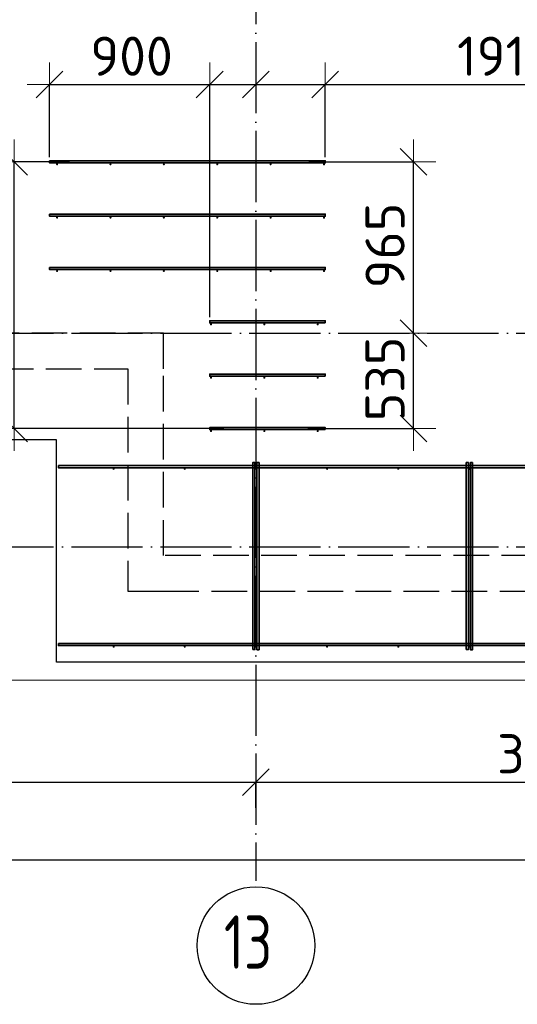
# Model space of a CAD drawing. Header units: millimetres. Extents: x 13527 to 139154, y -122592 to 61893.
# Tile 94 of 129: x 88412 to 91209, y 27427 to 32963. Entities that reach past the tile are written whole.
import ezdxf

# ---------------------------------------------------------------- set-up
doc = ezdxf.new("R2010")
doc.units = ezdxf.units.MM
doc.header["$PDMODE"] = 65
for name, pattern in [('______11', [500, 400, -50, 0, -50]), ('______2', [270, 200, -70]), ('______5', [1100, 800, -100, 100, -100])]:
    doc.linetypes.add(name, pattern=pattern)
for name, color, linetype, lineweight in [('Standard', 7, 'Continuous', 25), ('Арм.стержн. Доп. арматура', 180, 'Continuous', 35), ('Размерная линия_ общее', 7, 'Continuous', 13), ('Стена_ общее', 7, 'Continuous', 35), ('Фундамент_ общее', 7, 'Continuous', 35)]:
    doc.layers.add(name, color=color, linetype=linetype, lineweight=lineweight)
doc.layers.add('Арм.стержн. Фиксатор', color=7, linetype='Continuous', lineweight=35, true_color=0x501e0f)
doc.layers.add('Осевая линия_ общее', color=7, linetype='______5', lineweight=13, true_color=0xa0a0a0)
doc.styles.add('ISOCPEUR', font='ISOCPEUR')
doc.dimstyles.new('DIMSTYLE_16', dxfattribs={"dimtxt": 220, "dimasz": 250, "dimexe": 0, "dimexo": 0, "dimgap": 110, "dimtad": 2, "dimdec": 0, "dimrnd": 1, "dimzin": 12, "dimdsep": 46, "dimtxsty": 'ISOCPEUR', "dimblk1": 'ALL_ML_STRICH', "dimblk2": 'ALL_ML_STRICH', "dimsah": 1, "dimcen": 0, "dimclrd": 7, "dimclre": 256, "dimclrt": 7, "dimadec": 0, "dimazin": 0, "dimtfac": 1, "dimtdec": 0, "dimtix": 1, "dimtmove": 2, "dimatfit": 3, "dimfxl": 0, "dimtzin": 0, "dimlwd": 0, "dimlwe": -3, "dimarcsym": 0})
doc.dimstyles.new('DIMSTYLE_3', dxfattribs={"dimtxt": 220, "dimasz": 250, "dimexe": 0, "dimexo": 0, "dimgap": 110, "dimtad": 2, "dimdec": 0, "dimrnd": 5, "dimzin": 12, "dimdsep": 46, "dimtxsty": 'ISOCPEUR', "dimblk1": 'ALL_ML_STRICH', "dimblk2": 'ALL_ML_STRICH', "dimsah": 1, "dimcen": 0, "dimclrd": 7, "dimclre": 256, "dimclrt": 7, "dimadec": 0, "dimazin": 0, "dimtfac": 1, "dimtdec": 0, "dimtix": 1, "dimtmove": 2, "dimatfit": 3, "dimfxl": 0, "dimtvp": 1.2, "dimtzin": 0, "dimlwd": 0, "dimlwe": -3, "dimarcsym": 0})
doc.dimstyles.new('DIMSTYLE_5', dxfattribs={"dimtxt": 220, "dimasz": 250, "dimexe": 0, "dimexo": 0, "dimgap": 110, "dimtad": 2, "dimdec": 0, "dimrnd": 5, "dimzin": 12, "dimdsep": 46, "dimtxsty": 'ISOCPEUR', "dimblk1": 'ALL_ML_STRICH', "dimblk2": 'ALL_ML_STRICH', "dimsah": 1, "dimcen": 0, "dimclrd": 7, "dimclre": 256, "dimclrt": 7, "dimadec": 0, "dimazin": 0, "dimtfac": 1, "dimtdec": 0, "dimtix": 1, "dimtmove": 2, "dimatfit": 3, "dimfxl": 0, "dimtzin": 0, "dimlwd": 0, "dimlwe": -3, "dimarcsym": 0})

# ---------------------------------------------------------------- blocks, each defined once
blk = doc.blocks.new('СЛОЖНЫЙ_ОБЪЕКТ_0')
at = {"layer": 'Стена_ общее', "color": 9, "linetype": '______2', "lineweight": -3, "true_color": 0xc7c7c7, "transparency": 33554687}
for p, q in [((89220, 31200), (85920, 31200)), ((89220, 31000), (89220, 31200)), ((82620, 31000), (89020, 31000)), ((89020, 31000), (89020, 29750)), ((89220, 29950), (89220, 31000)), ((92940, 29950), (89220, 29950)), ((89020, 29750), (89220, 29750)), ((89220, 29750), (93140, 29750))]:
    blk.add_line(p, q, dxfattribs=at)
blk = doc.blocks.new('ALL_ML_STRICH')
at = {"color": 0, "linetype": 'ByBlock', "lineweight": -2}
for p, q in [((0, -0.5), (0, 0.5)), ((-0.3, -0.3), (0.3, 0.3)), ((-1, 0), (0.5, 0))]:
    blk.add_line(p, q, dxfattribs=at)
blk = doc.blocks.new('*D449')
at = {"layer": 'DEFPOINTS', "color": 7, "linetype": 'Continuous', "lineweight": 13, "transparency": 33554687}
for p in [(90396.2, 31200), (90012.5, 30664), (90625.6, 30664)]:
    blk.add_point(p, dxfattribs=at)
at = {"layer": 'Размерная линия_ общее', "color": 253, "linetype": 'Continuous', "lineweight": -2, "true_color": 0xa0a0a0, "transparency": 33554687}
for p, q in [((90625.6, 31200), (90625.6, 31200)), ((90032.5, 30664), (90625.6, 30664))]:
    blk.add_line(p, q, dxfattribs=at)
at = {"layer": 'Размерная линия_ общее', "color": 7, "linetype": 'Continuous', "lineweight": -2, "transparency": 33554687}
blk.add_line((90625.6, 30664), (90625.6, 31200), dxfattribs=at)
at = {"layer": 'Размерная линия_ общее', "color": 7, "linetype": 'Continuous', "lineweight": 13, "transparency": 33554687, "xscale": 250, "yscale": 250, "zscale": 250}
for p, rotation in [((90625.6, 31200), 90), ((90625.6, 30664), 270)]:
    blk.add_blockref('ALL_ML_STRICH', p, dxfattribs=dict(at, rotation=rotation))
at = {"layer": 'Размерная линия_ общее', "color": 7, "linetype": 'Continuous', "lineweight": 13, "transparency": 33554687, "insert": (90465.6, 30943), "char_height": 220, "width": 660, "attachment_point": 5, "rotation": 90, "style": 'ISOCPEUR'}
blk.add_mtext('\\A1;{535}', dxfattribs=at)
blk = doc.blocks.new('*D450')
at = {"layer": 'DEFPOINTS', "color": 7, "linetype": 'Continuous', "lineweight": 13, "transparency": 33554687}
for p in [(90016.7, 32164), (90396.2, 31200), (90625.6, 31200)]:
    blk.add_point(p, dxfattribs=at)
at = {"layer": 'Размерная линия_ общее', "color": 253, "linetype": 'Continuous', "lineweight": -2, "true_color": 0xa0a0a0, "transparency": 33554687}
for p, q in [((90036.7, 32164), (90625.6, 32164)), ((90625.6, 31200), (90625.6, 31200))]:
    blk.add_line(p, q, dxfattribs=at)
at = {"layer": 'Размерная линия_ общее', "color": 7, "linetype": 'Continuous', "lineweight": -2, "transparency": 33554687}
blk.add_line((90625.6, 31200), (90625.6, 32164), dxfattribs=at)
at = {"layer": 'Размерная линия_ общее', "color": 7, "linetype": 'Continuous', "lineweight": 13, "transparency": 33554687, "xscale": 250, "yscale": 250, "zscale": 250}
for p, rotation in [((90625.6, 32164), 90), ((90625.6, 31200), 270)]:
    blk.add_blockref('ALL_ML_STRICH', p, dxfattribs=dict(at, rotation=rotation))
at = {"layer": 'Размерная линия_ общее', "color": 7, "linetype": 'Continuous', "lineweight": 13, "transparency": 33554687, "insert": (90465.6, 31693), "char_height": 220, "width": 660, "attachment_point": 5, "rotation": 90, "style": 'ISOCPEUR'}
blk.add_mtext('\\A1;{965}', dxfattribs=at)
blk = doc.blocks.new('*D453')
at = {"layer": 'DEFPOINTS', "color": 7, "linetype": 'Continuous', "lineweight": 13, "transparency": 33554687}
for p in [(88711.3, 32164), (88380.8, 30664), (89578.8, 30664)]:
    blk.add_point(p, dxfattribs=at)
at = {"layer": 'Размерная линия_ общее', "color": 253, "linetype": 'Continuous', "lineweight": -2, "true_color": 0xa0a0a0, "transparency": 33554687}
for p, q in [((88691.3, 32164), (88380.8, 32164)), ((89558.8, 30664), (88380.8, 30664))]:
    blk.add_line(p, q, dxfattribs=at)
at = {"layer": 'Размерная линия_ общее', "color": 7, "linetype": 'Continuous', "lineweight": -2, "transparency": 33554687}
blk.add_line((88380.8, 30664), (88380.8, 32164), dxfattribs=at)
at = {"layer": 'Размерная линия_ общее', "color": 7, "linetype": 'Continuous', "lineweight": 13, "transparency": 33554687, "xscale": 250, "yscale": 250, "zscale": 250}
for p, rotation in [((88380.8, 32164), 90), ((88380.8, 30664), 270)]:
    blk.add_blockref('ALL_ML_STRICH', p, dxfattribs=dict(at, rotation=rotation))
at = {"layer": 'Размерная линия_ общее', "color": 7, "linetype": 'Continuous', "lineweight": 13, "transparency": 33554687, "insert": (88110.8, 31040), "char_height": 220, "width": 11, "attachment_point": 1, "rotation": 90, "line_spacing_factor": 0.60241, "style": 'ISOCPEUR'}
blk.add_mtext('5х300', dxfattribs=at)
blk = doc.blocks.new('*D474')
at = {"layer": 'DEFPOINTS', "color": 7, "linetype": 'Continuous', "lineweight": 13, "transparency": 33554687}
for p in [(88580, 32597.8), (88580, 32170), (89480, 31270)]:
    blk.add_point(p, dxfattribs=at)
at = {"layer": 'Размерная линия_ общее', "color": 253, "linetype": 'Continuous', "lineweight": -2, "true_color": 0xa0a0a0, "transparency": 33554687}
for p, q in [((88580, 32190), (88580, 32597.8)), ((89480, 31290), (89480, 32597.8))]:
    blk.add_line(p, q, dxfattribs=at)
at = {"layer": 'Размерная линия_ общее', "color": 7, "linetype": 'Continuous', "lineweight": -2, "transparency": 33554687}
blk.add_line((88580, 32597.8), (89480, 32597.8), dxfattribs=at)
at = {"layer": 'Размерная линия_ общее', "color": 7, "linetype": 'Continuous', "lineweight": 13, "transparency": 33554687, "xscale": 250, "yscale": 250, "zscale": 250, "rotation": 180}
blk.add_blockref('ALL_ML_STRICH', (88580, 32597.8), dxfattribs=at)
at = {"layer": 'Размерная линия_ общее', "color": 7, "linetype": 'Continuous', "lineweight": 13, "transparency": 33554687, "xscale": 250, "yscale": 250, "zscale": 250}
blk.add_blockref('ALL_ML_STRICH', (89480, 32597.8), dxfattribs=at)
at = {"layer": 'Размерная линия_ общее', "color": 7, "linetype": 'Continuous', "lineweight": 13, "transparency": 33554687, "insert": (89041, 32757.8), "char_height": 220, "width": 660, "attachment_point": 5, "style": 'ISOCPEUR'}
blk.add_mtext('\\A1;{900}', dxfattribs=at)
blk = doc.blocks.new('*D475')
at = {"layer": 'DEFPOINTS', "color": 7, "linetype": 'Continuous', "lineweight": 13, "transparency": 33554687}
for p in [(89740, 32611.5), (89480, 32597.8), (89480, 31270)]:
    blk.add_point(p, dxfattribs=at)
at = {"layer": 'Размерная линия_ общее', "color": 253, "linetype": 'Continuous', "lineweight": -2, "true_color": 0xa0a0a0, "transparency": 33554687}
for p, q in [((89480, 31290), (89480, 32597.8)), ((89740, 32597.8), (89740, 32597.8))]:
    blk.add_line(p, q, dxfattribs=at)
at = {"layer": 'Размерная линия_ общее', "color": 7, "linetype": 'Continuous', "lineweight": -2, "transparency": 33554687}
blk.add_line((89480, 32597.8), (89740, 32597.8), dxfattribs=at)
at = {"layer": 'Размерная линия_ общее', "color": 7, "linetype": 'Continuous', "lineweight": 13, "transparency": 33554687, "xscale": 250, "yscale": 250, "zscale": 250, "rotation": 180}
blk.add_blockref('ALL_ML_STRICH', (89480, 32597.8), dxfattribs=at)
at = {"layer": 'Размерная линия_ общее', "color": 7, "linetype": 'Continuous', "lineweight": 13, "transparency": 33554687, "xscale": 250, "yscale": 250, "zscale": 250}
blk.add_blockref('ALL_ML_STRICH', (89740, 32597.8), dxfattribs=at)
at = {"layer": 'Размерная линия_ общее', "color": 7, "linetype": 'Continuous', "lineweight": 13, "transparency": 33554687, "insert": (89267.8, 33124.6), "char_height": 220, "width": 660, "attachment_point": 5, "style": 'ISOCPEUR'}
blk.add_mtext('\\A1;{260}', dxfattribs=at)
blk = doc.blocks.new('*D476')
at = {"layer": 'DEFPOINTS', "color": 7, "linetype": 'Continuous', "lineweight": 13, "transparency": 33554687}
for p in [(89740, 32611.5), (89740, 32597.8), (90130, 32170)]:
    blk.add_point(p, dxfattribs=at)
at = {"layer": 'Размерная линия_ общее', "color": 253, "linetype": 'Continuous', "lineweight": -2, "true_color": 0xa0a0a0, "transparency": 33554687}
for p, q in [((89740, 32597.8), (89740, 32597.8)), ((90130, 32190), (90130, 32597.8))]:
    blk.add_line(p, q, dxfattribs=at)
at = {"layer": 'Размерная линия_ общее', "color": 7, "linetype": 'Continuous', "lineweight": -2, "transparency": 33554687}
blk.add_line((89740, 32597.8), (90130, 32597.8), dxfattribs=at)
at = {"layer": 'Размерная линия_ общее', "color": 7, "linetype": 'Continuous', "lineweight": 13, "transparency": 33554687, "xscale": 250, "yscale": 250, "zscale": 250, "rotation": 180}
blk.add_blockref('ALL_ML_STRICH', (89740, 32597.8), dxfattribs=at)
at = {"layer": 'Размерная линия_ общее', "color": 7, "linetype": 'Continuous', "lineweight": 13, "transparency": 33554687, "xscale": 250, "yscale": 250, "zscale": 250}
blk.add_blockref('ALL_ML_STRICH', (90130, 32597.8), dxfattribs=at)
at = {"layer": 'Размерная линия_ общее', "color": 7, "linetype": 'Continuous', "lineweight": 13, "transparency": 33554687, "insert": (90236.4, 33132.7), "char_height": 220, "width": 660, "attachment_point": 5, "style": 'ISOCPEUR'}
blk.add_mtext('\\A1;{390}', dxfattribs=at)
blk = doc.blocks.new('*D477')
at = {"layer": 'DEFPOINTS', "color": 7, "linetype": 'Continuous', "lineweight": 13, "transparency": 33554687}
for p in [(90130, 32597.8), (90130, 32170), (92043.6, 32205.8)]:
    blk.add_point(p, dxfattribs=at)
at = {"layer": 'Размерная линия_ общее', "color": 253, "linetype": 'Continuous', "lineweight": -2, "true_color": 0xa0a0a0, "transparency": 33554687}
for p, q in [((90130, 32190), (90130, 32597.8)), ((92043.6, 32225.8), (92043.6, 32597.8))]:
    blk.add_line(p, q, dxfattribs=at)
at = {"layer": 'Размерная линия_ общее', "color": 7, "linetype": 'Continuous', "lineweight": -2, "transparency": 33554687}
blk.add_line((90130, 32597.8), (92043.6, 32597.8), dxfattribs=at)
at = {"layer": 'Размерная линия_ общее', "color": 7, "linetype": 'Continuous', "lineweight": 13, "transparency": 33554687, "xscale": 250, "yscale": 250, "zscale": 250, "rotation": 180}
blk.add_blockref('ALL_ML_STRICH', (90130, 32597.8), dxfattribs=at)
at = {"layer": 'Размерная линия_ общее', "color": 7, "linetype": 'Continuous', "lineweight": 13, "transparency": 33554687, "xscale": 250, "yscale": 250, "zscale": 250}
blk.add_blockref('ALL_ML_STRICH', (92043.6, 32597.8), dxfattribs=at)
at = {"layer": 'Размерная линия_ общее', "color": 7, "linetype": 'Continuous', "lineweight": 13, "transparency": 33554687, "insert": (91141.8, 32757.8), "char_height": 220, "width": 880, "attachment_point": 5, "style": 'ISOCPEUR'}
blk.add_mtext('\\A1;{1915}', dxfattribs=at)
blk = doc.blocks.new('*D567')
at = {"layer": 'DEFPOINTS', "color": 7, "linetype": 'Continuous', "lineweight": 13, "transparency": 33554687}
for p in [(85820, 28675.7), (85820, 28512.1), (89740, 28512.1)]:
    blk.add_point(p, dxfattribs=at)
at = {"layer": 'Размерная линия_ общее', "color": 253, "linetype": 'Continuous', "lineweight": -2, "true_color": 0xa0a0a0, "transparency": 33554687}
for p, q in [((85820, 28532.1), (85820, 28675.7)), ((89740, 28532.1), (89740, 28675.7))]:
    blk.add_line(p, q, dxfattribs=at)
at = {"layer": 'Размерная линия_ общее', "color": 7, "linetype": 'Continuous', "lineweight": -2, "transparency": 33554687}
blk.add_line((85820, 28675.7), (89740, 28675.7), dxfattribs=at)
at = {"layer": 'Размерная линия_ общее', "color": 7, "linetype": 'Continuous', "lineweight": 13, "transparency": 33554687, "xscale": 250, "yscale": 250, "zscale": 250, "rotation": 180}
blk.add_blockref('ALL_ML_STRICH', (85820, 28675.7), dxfattribs=at)
at = {"layer": 'Размерная линия_ общее', "color": 7, "linetype": 'Continuous', "lineweight": 13, "transparency": 33554687, "xscale": 250, "yscale": 250, "zscale": 250}
blk.add_blockref('ALL_ML_STRICH', (89740, 28675.7), dxfattribs=at)
at = {"layer": 'Размерная линия_ общее', "color": 7, "linetype": 'Continuous', "lineweight": 13, "transparency": 33554687, "insert": (87791, 28835.7), "char_height": 220, "width": 880, "attachment_point": 5, "style": 'ISOCPEUR'}
blk.add_mtext('\\A1;{3920}', dxfattribs=at)
blk = doc.blocks.new('*D568')
at = {"layer": 'DEFPOINTS', "color": 7, "linetype": 'Continuous', "lineweight": 13, "transparency": 33554687}
for p in [(89740, 28675.7), (89740, 28512.1), (93040, 28512.1)]:
    blk.add_point(p, dxfattribs=at)
at = {"layer": 'Размерная линия_ общее', "color": 253, "linetype": 'Continuous', "lineweight": -2, "true_color": 0xa0a0a0, "transparency": 33554687}
for p, q in [((89740, 28532.1), (89740, 28675.7)), ((93040, 28532.1), (93040, 28675.7))]:
    blk.add_line(p, q, dxfattribs=at)
at = {"layer": 'Размерная линия_ общее', "color": 7, "linetype": 'Continuous', "lineweight": -2, "transparency": 33554687}
blk.add_line((89740, 28675.7), (93040, 28675.7), dxfattribs=at)
at = {"layer": 'Размерная линия_ общее', "color": 7, "linetype": 'Continuous', "lineweight": 13, "transparency": 33554687, "xscale": 250, "yscale": 250, "zscale": 250, "rotation": 180}
blk.add_blockref('ALL_ML_STRICH', (89740, 28675.7), dxfattribs=at)
at = {"layer": 'Размерная линия_ общее', "color": 7, "linetype": 'Continuous', "lineweight": 13, "transparency": 33554687, "xscale": 250, "yscale": 250, "zscale": 250}
blk.add_blockref('ALL_ML_STRICH', (93040, 28675.7), dxfattribs=at)
at = {"layer": 'Размерная линия_ общее', "color": 7, "linetype": 'Continuous', "lineweight": 13, "transparency": 33554687, "insert": (91401, 28835.7), "char_height": 220, "width": 880, "attachment_point": 5, "style": 'ISOCPEUR'}
blk.add_mtext('\\A1;{3300}', dxfattribs=at)
blk = doc.blocks.new('*D576')
at = {"layer": 'DEFPOINTS', "color": 7, "linetype": 'Continuous', "lineweight": 13, "transparency": 33554687}
for p in [(75300, 28239.6), (75300, 28122.1), (117380, 28122.1)]:
    blk.add_point(p, dxfattribs=at)
at = {"layer": 'Размерная линия_ общее', "color": 253, "linetype": 'Continuous', "lineweight": -2, "true_color": 0xa0a0a0, "transparency": 33554687}
for p, q in [((75300, 28222.1), (75300, 28239.6)), ((117380, 28222.1), (117380, 28239.6))]:
    blk.add_line(p, q, dxfattribs=at)
at = {"layer": 'Размерная линия_ общее', "color": 7, "linetype": 'Continuous', "lineweight": -2, "transparency": 33554687}
blk.add_line((75300, 28239.6), (117380, 28239.6), dxfattribs=at)
at = {"layer": 'Размерная линия_ общее', "color": 7, "linetype": 'Continuous', "lineweight": 13, "transparency": 33554687, "xscale": 250, "yscale": 250, "zscale": 250, "rotation": 180}
blk.add_blockref('ALL_ML_STRICH', (75300, 28239.6), dxfattribs=at)
at = {"layer": 'Размерная линия_ общее', "color": 7, "linetype": 'Continuous', "lineweight": 13, "transparency": 33554687, "xscale": 250, "yscale": 250, "zscale": 250}
blk.add_blockref('ALL_ML_STRICH', (117380, 28239.6), dxfattribs=at)
at = {"layer": 'Размерная линия_ общее', "color": 7, "linetype": 'Continuous', "lineweight": 13, "transparency": 33554687, "insert": (96340, 28399.6), "char_height": 220, "width": 1100, "attachment_point": 5, "style": 'ISOCPEUR'}
blk.add_mtext('\\A1;{42080}', dxfattribs=at)

msp = doc.modelspace()

# ---------------------------------------------------------------- hatches: boundary and pattern name
at = {"layer": 'Арм.стержн. Доп. арматура', "linetype": 'Continuous', "lineweight": 35, "transparency": 33554687}
for points in [[(88628.5, 32150), (88628, 32152.3), (88626.7, 32154.2), (88624.8, 32155.5), (88622.5, 32156), (88620.2, 32155.5), (88618.3, 32154.2), (88617, 32152.3), (88616.5, 32150), (88617, 32147.7), (88618.3, 32145.8), (88620.2, 32144.5), (88622.5, 32144), (88624.8, 32144.5), (88626.7, 32145.8), (88628, 32147.7)], [(88928.5, 32150), (88928, 32152.3), (88926.7, 32154.2), (88924.8, 32155.5), (88922.5, 32156), (88920.2, 32155.5), (88918.3, 32154.2), (88917, 32152.3), (88916.5, 32150), (88917, 32147.7), (88918.3, 32145.8), (88920.2, 32144.5), (88922.5, 32144), (88924.8, 32144.5), (88926.7, 32145.8), (88928, 32147.7)], [(89228.5, 32150), (89228, 32152.3), (89226.7, 32154.2), (89224.8, 32155.5), (89222.5, 32156), (89220.2, 32155.5), (89218.3, 32154.2), (89217, 32152.3), (89216.5, 32150), (89217, 32147.7), (89218.3, 32145.8), (89220.2, 32144.5), (89222.5, 32144), (89224.8, 32144.5), (89226.7, 32145.8), (89228, 32147.7)], [(89528.5, 32150), (89528, 32152.3), (89526.7, 32154.2), (89524.8, 32155.5), (89522.5, 32156), (89520.2, 32155.5), (89518.3, 32154.2), (89517, 32152.3), (89516.5, 32150), (89517, 32147.7), (89518.3, 32145.8), (89520.2, 32144.5), (89522.5, 32144), (89524.8, 32144.5), (89526.7, 32145.8), (89528, 32147.7)], [(89828.5, 32150), (89828, 32152.3), (89826.7, 32154.2), (89824.8, 32155.5), (89822.5, 32156), (89820.2, 32155.5), (89818.3, 32154.2), (89817, 32152.3), (89816.5, 32150), (89817, 32147.7), (89818.3, 32145.8), (89820.2, 32144.5), (89822.5, 32144), (89824.8, 32144.5), (89826.7, 32145.8), (89828, 32147.7)], [(90128.5, 32150), (90128, 32152.3), (90126.7, 32154.2), (90124.8, 32155.5), (90122.5, 32156), (90120.2, 32155.5), (90118.3, 32154.2), (90117, 32152.3), (90116.5, 32150), (90117, 32147.7), (90118.3, 32145.8), (90120.2, 32144.5), (90122.5, 32144), (90124.8, 32144.5), (90126.7, 32145.8), (90128, 32147.7)], [(88628.5, 31850), (88628, 31852.3), (88626.7, 31854.2), (88624.8, 31855.5), (88622.5, 31856), (88620.2, 31855.5), (88618.3, 31854.2), (88617, 31852.3), (88616.5, 31850), (88617, 31847.7), (88618.3, 31845.8), (88620.2, 31844.5), (88622.5, 31844), (88624.8, 31844.5), (88626.7, 31845.8), (88628, 31847.7)], [(88928.5, 31850), (88928, 31852.3), (88926.7, 31854.2), (88924.8, 31855.5), (88922.5, 31856), (88920.2, 31855.5), (88918.3, 31854.2), (88917, 31852.3), (88916.5, 31850), (88917, 31847.7), (88918.3, 31845.8), (88920.2, 31844.5), (88922.5, 31844), (88924.8, 31844.5), (88926.7, 31845.8), (88928, 31847.7)], [(89228.5, 31850), (89228, 31852.3), (89226.7, 31854.2), (89224.8, 31855.5), (89222.5, 31856), (89220.2, 31855.5), (89218.3, 31854.2), (89217, 31852.3), (89216.5, 31850), (89217, 31847.7), (89218.3, 31845.8), (89220.2, 31844.5), (89222.5, 31844), (89224.8, 31844.5), (89226.7, 31845.8), (89228, 31847.7)], [(89528.5, 31850), (89528, 31852.3), (89526.7, 31854.2), (89524.8, 31855.5), (89522.5, 31856), (89520.2, 31855.5), (89518.3, 31854.2), (89517, 31852.3), (89516.5, 31850), (89517, 31847.7), (89518.3, 31845.8), (89520.2, 31844.5), (89522.5, 31844), (89524.8, 31844.5), (89526.7, 31845.8), (89528, 31847.7)], [(89828.5, 31850), (89828, 31852.3), (89826.7, 31854.2), (89824.8, 31855.5), (89822.5, 31856), (89820.2, 31855.5), (89818.3, 31854.2), (89817, 31852.3), (89816.5, 31850), (89817, 31847.7), (89818.3, 31845.8), (89820.2, 31844.5), (89822.5, 31844), (89824.8, 31844.5), (89826.7, 31845.8), (89828, 31847.7)], [(90128.5, 31850), (90128, 31852.3), (90126.7, 31854.2), (90124.8, 31855.5), (90122.5, 31856), (90120.2, 31855.5), (90118.3, 31854.2), (90117, 31852.3), (90116.5, 31850), (90117, 31847.7), (90118.3, 31845.8), (90120.2, 31844.5), (90122.5, 31844), (90124.8, 31844.5), (90126.7, 31845.8), (90128, 31847.7)], [(88628.5, 31550), (88628, 31552.3), (88626.7, 31554.2), (88624.8, 31555.5), (88622.5, 31556), (88620.2, 31555.5), (88618.3, 31554.2), (88617, 31552.3), (88616.5, 31550), (88617, 31547.7), (88618.3, 31545.8), (88620.2, 31544.5), (88622.5, 31544), (88624.8, 31544.5), (88626.7, 31545.8), (88628, 31547.7)], [(88928.5, 31550), (88928, 31552.3), (88926.7, 31554.2), (88924.8, 31555.5), (88922.5, 31556), (88920.2, 31555.5), (88918.3, 31554.2), (88917, 31552.3), (88916.5, 31550), (88917, 31547.7), (88918.3, 31545.8), (88920.2, 31544.5), (88922.5, 31544), (88924.8, 31544.5), (88926.7, 31545.8), (88928, 31547.7)], [(89228.5, 31550), (89228, 31552.3), (89226.7, 31554.2), (89224.8, 31555.5), (89222.5, 31556), (89220.2, 31555.5), (89218.3, 31554.2), (89217, 31552.3), (89216.5, 31550), (89217, 31547.7), (89218.3, 31545.8), (89220.2, 31544.5), (89222.5, 31544), (89224.8, 31544.5), (89226.7, 31545.8), (89228, 31547.7)], [(89528.5, 31550), (89528, 31552.3), (89526.7, 31554.2), (89524.8, 31555.5), (89522.5, 31556), (89520.2, 31555.5), (89518.3, 31554.2), (89517, 31552.3), (89516.5, 31550), (89517, 31547.7), (89518.3, 31545.8), (89520.2, 31544.5), (89522.5, 31544), (89524.8, 31544.5), (89526.7, 31545.8), (89528, 31547.7)], [(89828.5, 31550), (89828, 31552.3), (89826.7, 31554.2), (89824.8, 31555.5), (89822.5, 31556), (89820.2, 31555.5), (89818.3, 31554.2), (89817, 31552.3), (89816.5, 31550), (89817, 31547.7), (89818.3, 31545.8), (89820.2, 31544.5), (89822.5, 31544), (89824.8, 31544.5), (89826.7, 31545.8), (89828, 31547.7)], [(90128.5, 31550), (90128, 31552.3), (90126.7, 31554.2), (90124.8, 31555.5), (90122.5, 31556), (90120.2, 31555.5), (90118.3, 31554.2), (90117, 31552.3), (90116.5, 31550), (90117, 31547.7), (90118.3, 31545.8), (90120.2, 31544.5), (90122.5, 31544), (90124.8, 31544.5), (90126.7, 31545.8), (90128, 31547.7)], [(89493.5, 31250), (89493, 31252.3), (89491.7, 31254.2), (89489.8, 31255.5), (89487.5, 31256), (89485.2, 31255.5), (89483.3, 31254.2), (89482, 31252.3), (89481.5, 31250), (89482, 31247.7), (89483.3, 31245.8), (89485.2, 31244.5), (89487.5, 31244), (89489.8, 31244.5), (89491.7, 31245.8), (89493, 31247.7)], [(89793.5, 31250), (89793, 31252.3), (89791.7, 31254.2), (89789.8, 31255.5), (89787.5, 31256), (89785.2, 31255.5), (89783.3, 31254.2), (89782, 31252.3), (89781.5, 31250), (89782, 31247.7), (89783.3, 31245.8), (89785.2, 31244.5), (89787.5, 31244), (89789.8, 31244.5), (89791.7, 31245.8), (89793, 31247.7)], [(90093.5, 31250), (90093, 31252.3), (90091.7, 31254.2), (90089.8, 31255.5), (90087.5, 31256), (90085.2, 31255.5), (90083.3, 31254.2), (90082, 31252.3), (90081.5, 31250), (90082, 31247.7), (90083.3, 31245.8), (90085.2, 31244.5), (90087.5, 31244), (90089.8, 31244.5), (90091.7, 31245.8), (90093, 31247.7)], [(89493.5, 30950), (89493, 30952.3), (89491.7, 30954.2), (89489.8, 30955.5), (89487.5, 30956), (89485.2, 30955.5), (89483.3, 30954.2), (89482, 30952.3), (89481.5, 30950), (89482, 30947.7), (89483.3, 30945.8), (89485.2, 30944.5), (89487.5, 30944), (89489.8, 30944.5), (89491.7, 30945.8), (89493, 30947.7)], [(89793.5, 30950), (89793, 30952.3), (89791.7, 30954.2), (89789.8, 30955.5), (89787.5, 30956), (89785.2, 30955.5), (89783.3, 30954.2), (89782, 30952.3), (89781.5, 30950), (89782, 30947.7), (89783.3, 30945.8), (89785.2, 30944.5), (89787.5, 30944), (89789.8, 30944.5), (89791.7, 30945.8), (89793, 30947.7)], [(90093.5, 30950), (90093, 30952.3), (90091.7, 30954.2), (90089.8, 30955.5), (90087.5, 30956), (90085.2, 30955.5), (90083.3, 30954.2), (90082, 30952.3), (90081.5, 30950), (90082, 30947.7), (90083.3, 30945.8), (90085.2, 30944.5), (90087.5, 30944), (90089.8, 30944.5), (90091.7, 30945.8), (90093, 30947.7)], [(89493.5, 30650), (89493, 30652.3), (89491.7, 30654.2), (89489.8, 30655.5), (89487.5, 30656), (89485.2, 30655.5), (89483.3, 30654.2), (89482, 30652.3), (89481.5, 30650), (89482, 30647.7), (89483.3, 30645.8), (89485.2, 30644.5), (89487.5, 30644), (89489.8, 30644.5), (89491.7, 30645.8), (89493, 30647.7)], [(89793.5, 30650), (89793, 30652.3), (89791.7, 30654.2), (89789.8, 30655.5), (89787.5, 30656), (89785.2, 30655.5), (89783.3, 30654.2), (89782, 30652.3), (89781.5, 30650), (89782, 30647.7), (89783.3, 30645.8), (89785.2, 30644.5), (89787.5, 30644), (89789.8, 30644.5), (89791.7, 30645.8), (89793, 30647.7)], [(90093.5, 30650), (90093, 30652.3), (90091.7, 30654.2), (90089.8, 30655.5), (90087.5, 30656), (90085.2, 30655.5), (90083.3, 30654.2), (90082, 30652.3), (90081.5, 30650), (90082, 30647.7), (90083.3, 30645.8), (90085.2, 30644.5), (90087.5, 30644), (90089.8, 30644.5), (90091.7, 30645.8), (90093, 30647.7)]]:
    msp.add_hatch(color=22, dxfattribs=at).paths.add_polyline_path(points)
at = {"layer": 'Арм.стержн. Фиксатор', "linetype": 'Continuous', "lineweight": 35, "transparency": 33554687}
for points in [[(88946, 30438), (88945.5, 30440.3), (88944.2, 30442.2), (88942.3, 30443.5), (88940, 30444), (88937.7, 30443.5), (88935.8, 30442.2), (88934.5, 30440.3), (88934, 30438), (88934.5, 30435.7), (88935.8, 30433.8), (88937.7, 30432.5), (88940, 30432), (88942.3, 30432.5), (88944.2, 30433.8), (88945.5, 30435.7)], [(89346, 30438), (89345.5, 30440.3), (89344.2, 30442.2), (89342.3, 30443.5), (89340, 30444), (89337.7, 30443.5), (89335.8, 30442.2), (89334.5, 30440.3), (89334, 30438), (89334.5, 30435.7), (89335.8, 30433.8), (89337.7, 30432.5), (89340, 30432), (89342.3, 30432.5), (89344.2, 30433.8), (89345.5, 30435.7)], [(89746, 30438), (89745.5, 30440.3), (89744.2, 30442.2), (89742.3, 30443.5), (89740, 30444), (89737.7, 30443.5), (89735.8, 30442.2), (89734.5, 30440.3), (89734, 30438), (89734.5, 30435.7), (89735.8, 30433.8), (89737.7, 30432.5), (89740, 30432), (89742.3, 30432.5), (89744.2, 30433.8), (89745.5, 30435.7)], [(90146, 30438), (90145.5, 30440.3), (90144.2, 30442.2), (90142.3, 30443.5), (90140, 30444), (90137.7, 30443.5), (90135.8, 30442.2), (90134.5, 30440.3), (90134, 30438), (90134.5, 30435.7), (90135.8, 30433.8), (90137.7, 30432.5), (90140, 30432), (90142.3, 30432.5), (90144.2, 30433.8), (90145.5, 30435.7)], [(90546, 30438), (90545.5, 30440.3), (90544.2, 30442.2), (90542.3, 30443.5), (90540, 30444), (90537.7, 30443.5), (90535.8, 30442.2), (90534.5, 30440.3), (90534, 30438), (90534.5, 30435.7), (90535.8, 30433.8), (90537.7, 30432.5), (90540, 30432), (90542.3, 30432.5), (90544.2, 30433.8), (90545.5, 30435.7)], [(90946, 30438), (90945.5, 30440.3), (90944.2, 30442.2), (90942.3, 30443.5), (90940, 30444), (90937.7, 30443.5), (90935.8, 30442.2), (90934.5, 30440.3), (90934, 30438), (90934.5, 30435.7), (90935.8, 30433.8), (90937.7, 30432.5), (90940, 30432), (90942.3, 30432.5), (90944.2, 30433.8), (90945.5, 30435.7)], [(88946, 29438), (88945.5, 29440.3), (88944.2, 29442.2), (88942.3, 29443.5), (88940, 29444), (88937.7, 29443.5), (88935.8, 29442.2), (88934.5, 29440.3), (88934, 29438), (88934.5, 29435.7), (88935.8, 29433.8), (88937.7, 29432.5), (88940, 29432), (88942.3, 29432.5), (88944.2, 29433.8), (88945.5, 29435.7)], [(89346, 29438), (89345.5, 29440.3), (89344.2, 29442.2), (89342.3, 29443.5), (89340, 29444), (89337.7, 29443.5), (89335.8, 29442.2), (89334.5, 29440.3), (89334, 29438), (89334.5, 29435.7), (89335.8, 29433.8), (89337.7, 29432.5), (89340, 29432), (89342.3, 29432.5), (89344.2, 29433.8), (89345.5, 29435.7)], [(89746, 29438), (89745.5, 29440.3), (89744.2, 29442.2), (89742.3, 29443.5), (89740, 29444), (89737.7, 29443.5), (89735.8, 29442.2), (89734.5, 29440.3), (89734, 29438), (89734.5, 29435.7), (89735.8, 29433.8), (89737.7, 29432.5), (89740, 29432), (89742.3, 29432.5), (89744.2, 29433.8), (89745.5, 29435.7)], [(90146, 29438), (90145.5, 29440.3), (90144.2, 29442.2), (90142.3, 29443.5), (90140, 29444), (90137.7, 29443.5), (90135.8, 29442.2), (90134.5, 29440.3), (90134, 29438), (90134.5, 29435.7), (90135.8, 29433.8), (90137.7, 29432.5), (90140, 29432), (90142.3, 29432.5), (90144.2, 29433.8), (90145.5, 29435.7)], [(90546, 29438), (90545.5, 29440.3), (90544.2, 29442.2), (90542.3, 29443.5), (90540, 29444), (90537.7, 29443.5), (90535.8, 29442.2), (90534.5, 29440.3), (90534, 29438), (90534.5, 29435.7), (90535.8, 29433.8), (90537.7, 29432.5), (90540, 29432), (90542.3, 29432.5), (90544.2, 29433.8), (90545.5, 29435.7)], [(90946, 29438), (90945.5, 29440.3), (90944.2, 29442.2), (90942.3, 29443.5), (90940, 29444), (90937.7, 29443.5), (90935.8, 29442.2), (90934.5, 29440.3), (90934, 29438), (90934.5, 29435.7), (90935.8, 29433.8), (90937.7, 29432.5), (90940, 29432), (90942.3, 29432.5), (90944.2, 29433.8), (90945.5, 29435.7)]]:
    msp.add_hatch(color=22, dxfattribs=at).paths.add_polyline_path(points)

# ---------------------------------------------------------------- linework, layer by layer
at = {"layer": 'Standard', "color": 7, "linetype": 'Continuous', "lineweight": 13, "transparency": 33554687}
msp.add_lwpolyline([(75100, 29250), (117980, 29250), (117980, 46440), (75100, 46440), (75100, 29250)], dxfattribs=at)
at = {"layer": 'Арм.стержн. Доп. арматура', "color": 22, "linetype": 'Continuous', "lineweight": 35, "transparency": 33554687}
for points in [[(88580, 32170), (90130, 32170), (90130, 32158), (88580, 32158), (88580, 32170)], [(88580, 32170), (90130, 32170), (90130, 32158), (88580, 32158), (88580, 32170)], [(88580, 31870), (90130, 31870), (90130, 31858), (88580, 31858), (88580, 31870)], [(88580, 31870), (90130, 31870), (90130, 31858), (88580, 31858), (88580, 31870)], [(88580, 31570), (90130, 31570), (90130, 31558), (88580, 31558), (88580, 31570)], [(88580, 31570), (90130, 31570), (90130, 31558), (88580, 31558), (88580, 31570)], [(90130, 31258), (89480, 31258), (89480, 31270), (90130, 31270), (90130, 31258)], [(90130, 31258), (89480, 31258), (89480, 31270), (90130, 31270), (90130, 31258)], [(90130, 30958), (89480, 30958), (89480, 30970), (90130, 30970), (90130, 30958)], [(90130, 30958), (89480, 30958), (89480, 30970), (90130, 30970), (90130, 30958)], [(90130, 30658), (89480, 30658), (89480, 30670), (90130, 30670), (90130, 30658)], [(90130, 30658), (89480, 30658), (89480, 30670), (90130, 30670), (90130, 30658)]]:
    msp.add_lwpolyline(points, dxfattribs=at)
at = {"layer": 'Арм.стержн. Фиксатор', "color": 22, "linetype": 'Continuous', "lineweight": 35, "transparency": 33554687}
for points in [[(88630, 30456), (93530, 30456), (93530, 30444), (88630, 30444), (88630, 30456)], [(88630, 30456), (93530, 30456), (93530, 30444), (88630, 30444), (88630, 30456)], [(89722, 29421.1), (89722, 30473.1), (89734, 30473.1), (89734, 29421.1), (89722, 29421.1)], [(89758, 30472.9), (89758, 29420.8), (89746, 29420.8), (89746, 30472.9), (89758, 30472.9)], [(90922, 29421.1), (90922, 30473.1), (90934, 30473.1), (90934, 29421.1), (90922, 29421.1)], [(90958, 30472.9), (90958, 29420.8), (90946, 29420.8), (90946, 30472.9), (90958, 30472.9)], [(88630, 29456), (93530, 29456), (93530, 29444), (88630, 29444), (88630, 29456)], [(88630, 29456), (93530, 29456), (93530, 29444), (88630, 29444), (88630, 29456)]]:
    msp.add_lwpolyline(points, dxfattribs=at)
at = {"layer": 'Осевая линия_ общее', "color": 253, "linetype": '______11', "lineweight": -3, "true_color": 0xa0a0a0, "transparency": 33554687}
for p, q in [((89740, 46340), (89740, 28122.1)), ((75200, 31200), (119325.4, 31200)), ((75200, 30000), (119325.4, 30000))]:
    msp.add_line(p, q, dxfattribs=at)
at = {"layer": 'Осевая линия_ общее', "color": 7, "linetype": 'Continuous', "lineweight": -3, "transparency": 33554687}
msp.add_circle((89740.4, 27757.6), 330.4, dxfattribs=at)
at = {"layer": 'Фундамент_ общее', "color": 7, "lineweight": 25, "transparency": 33554687}
for p, q in [((88620, 30600), (83020, 30600)), ((88620, 29350), (88620, 30600)), ((93540, 29350), (88620, 29350))]:
    msp.add_line(p, q, dxfattribs=at)
at = {"layer": 'Фундамент_ общее', "color": 7, "linetype": 'Continuous', "lineweight": 25, "transparency": 33554687}
for p, q in [((88620, 30600), (83020, 30600)), ((88620, 29350), (88620, 30600)), ((93540, 29350), (88620, 29350))]:
    msp.add_line(p, q, dxfattribs=at)

# ---------------------------------------------------------------- block references
at = {"layer": 'Стена_ общее', "color": 9, "linetype": '______2', "lineweight": -3, "true_color": 0xc7c7c7, "transparency": 33554687}
msp.add_blockref('СЛОЖНЫЙ_ОБЪЕКТ_0', (0, 0), dxfattribs=at)

# ---------------------------------------------------------------- texts
at = {"layer": 'Осевая линия_ общее', "color": 7, "linetype": 'Continuous', "lineweight": -3, "transparency": 33554687, "insert": (89560.4, 27627.1), "char_height": 300, "width": 472.281, "attachment_point": 7, "style": 'ISOCPEUR'}
msp.add_mtext('\\W0.75;13', dxfattribs=at)

# ---------------------------------------------------------------- dimensions: what is measured, and where the dimension line sits
at = {"layer": 'Размерная линия_ общее', "color": 7, "linetype": 'Continuous', "lineweight": 13, "transparency": 33554687}
for base, p1, p2, dimstyle, picture, middle in [((90130, 32597.8), (89740, 32597.8), (90130, 32190), 'DIMSTYLE_3', '*D476', (90236.4, 33132.7)), ((89740, 32597.8), (89480, 31290), (89740, 32597.8), 'DIMSTYLE_3', '*D475', (89267.8, 33124.6)), ((89480, 32597.8), (88580, 32190), (89480, 31290), 'DIMSTYLE_5', '*D474', (89041, 32757.8)), ((92043.6, 32597.8), (90130, 32190), (92043.6, 32225.8), 'DIMSTYLE_5', '*D477', (91141.8, 32757.8)), ((89740, 28675.7), (85820, 28532.1), (89740, 28532.1), 'DIMSTYLE_5', '*D567', (87791, 28835.7)), ((93040, 28675.7), (89740, 28532.1), (93040, 28532.1), 'DIMSTYLE_5', '*D568', (91401, 28835.7)), ((117380, 28239.6), (75300, 28222.1), (117380, 28222.1), 'DIMSTYLE_16', '*D576', (96340, 28399.6))]:
    dim = msp.add_linear_dim(base=base, p1=p1, p2=p2, dimstyle=dimstyle, override={"dimpost": '<>', "dimclrd": 7, "dimclre": 253, "dimclrt": 7, "dimlwd": 0, "dimlwe": 65533}, dxfattribs=at)
    dim.commit()
    dim.dimension.update_dxf_attribs({"geometry": picture, "text_midpoint": middle, "dimtype": 160})
dim = msp.add_linear_dim(base=(88380.8, 32164), p1=(89558.8, 30664), p2=(88691.3, 32164), angle=90, text='5х300', dimstyle='DIMSTYLE_5', override={"dimpost": '<>', "dimclrd": 7, "dimclre": 253, "dimclrt": 7, "dimlwd": 0, "dimlwe": 65533}, dxfattribs=at)
dim.commit()
dim.dimension.update_dxf_attribs({"geometry": '*D453', "text_midpoint": (88270.8, 31414), "dimtype": 160})
for base, p1, p2, dimstyle, picture, middle in [((90625.6, 32164), (90625.6, 31200), (90036.7, 32164), 'DIMSTYLE_5', '*D450', (90465.6, 31693)), ((90625.6, 31200), (90032.5, 30664), (90625.6, 31200), 'DIMSTYLE_3', '*D449', (90465.6, 30943))]:
    dim = msp.add_linear_dim(base=base, p1=p1, p2=p2, angle=90, dimstyle=dimstyle, override={"dimpost": '<>', "dimclrd": 7, "dimclre": 253, "dimclrt": 7, "dimlwd": 0, "dimlwe": 65533}, dxfattribs=at)
    dim.commit()
    dim.dimension.update_dxf_attribs({"geometry": picture, "text_midpoint": middle, "dimtype": 160})

doc.saveas('drawing.dxf')
